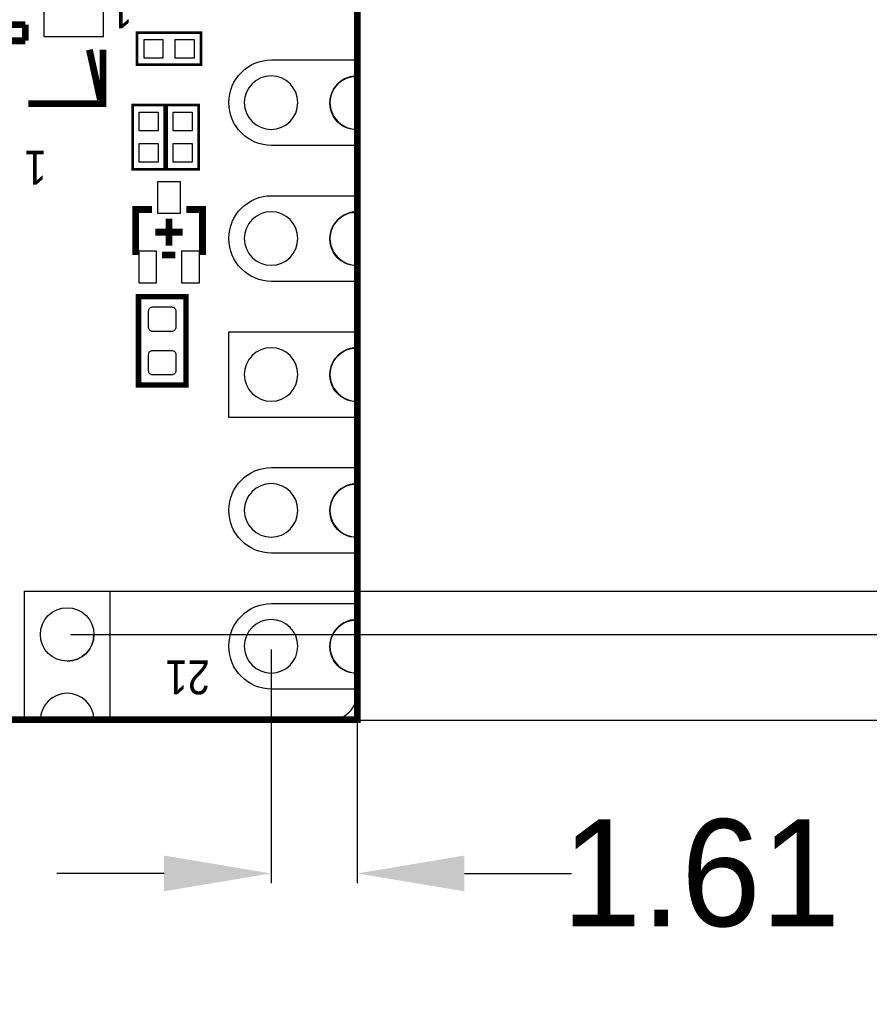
# Model space of a CAD drawing. Extents: x -3.1 to 72.3, y -97.3 to -26.1.
# Tile 9 of 15: x 39.1 to 54.9, y -97.3 to -78.9. Entities that reach past the tile are written whole.
import ezdxf
from ezdxf.enums import TextEntityAlignment as Align

# ---------------------------------------------------------------- set-up
doc = ezdxf.new("R2010")
doc.units = 0
doc.header["$MEASUREMENT"] = 0
doc.layers.get('0').update_dxf_attribs({"linetype": 'CONTINUOUS'})
doc.layers.get('Defpoints').update_dxf_attribs({"linetype": 'CONTINUOUS'})
for name, color, linetype in [('BG_OUTLINE', 254, 'CONTINUOUS'), ('PG_SILKSCREEN_TOP', 254, 'CONTINUOUS'), ('PIN_TOP', 94, 'CONTINUOUS')]:
    doc.layers.add(name, color=color, linetype=linetype)
doc.dimstyles.get("Standard").update_dxf_attribs({"dimtxt": 2, "dimasz": 2, "dimexe": 0.18, "dimexo": 0.0625, "dimgap": 0.09, "dimtad": 0, "dimtih": 1, "dimtoh": 1, "dimdec": 4, "dimzin": 0, "dimdsep": 46, "dimtxsty": 'STANDARD', "dimcen": 0.09, "dimadec": 0, "dimazin": 0, "dimtfac": 1, "dimtdec": 4, "dimtofl": 0, "dimtmove": 0, "dimatfit": 3, "dimfxl": 1, "dimtolj": 1, "dimtzin": 0, "dimarcsym": 0})

# ---------------------------------------------------------------- blocks, each defined once
blk = doc.blocks.new('*D13')
at = {"color": 0, "linetype": 'Continuous', "lineweight": -2, "transparency": 16777216}
for p, q in [((43.763, -90.68), (43.763, -95.043)), ((45.374, -90.68), (45.374, -95.043)), ((41.763, -94.863), (39.763, -94.863)), ((47.374, -94.863), (49.374, -94.863))]:
    blk.add_line(p, q, dxfattribs=at)
at = {"color": 0, "linetype": 'Continuous', "transparency": 16777216}
for points in [[(41.763, -94.529), (41.763, -95.196), (43.763, -94.863)], [(47.374, -94.529), (47.374, -95.196), (45.374, -94.863)]]:
    blk.add_solid(points, dxfattribs=at)
at = {"layer": 'Defpoints', "color": 0, "linetype": 'Continuous', "transparency": 16777216}
for p in [(43.763, -90.617), (45.374, -90.617), (45.374, -94.863)]:
    blk.add_point(p, dxfattribs=at)
at = {"color": 0, "linetype": 'Continuous', "transparency": 16777216, "insert": (51.797, -94.863), "char_height": 2, "attachment_point": 5}
blk.add_mtext('\\A1;1.61', dxfattribs=at)
blk = doc.blocks.new('*D18')
at = {"color": 0, "linetype": 'Continuous', "lineweight": -2, "transparency": 16777216}
for p, q in [((62.063, -88.396), (62.063, -86.396)), ((40.016, -90.396), (62.243, -90.396)), ((40.016, -91.996), (62.243, -91.996)), ((62.063, -93.996), (62.063, -95.996)), ((62.063, -95.996), (60.063, -95.996))]:
    blk.add_line(p, q, dxfattribs=at)
at = {"color": 0, "linetype": 'Continuous', "transparency": 16777216}
for points in [[(61.729, -88.396), (62.396, -88.396), (62.063, -90.396)], [(61.729, -93.996), (62.396, -93.996), (62.063, -91.996)]]:
    blk.add_solid(points, dxfattribs=at)
at = {"layer": 'Defpoints', "color": 0, "linetype": 'Continuous', "transparency": 16777216}
for p in [(39.953, -90.396), (39.953, -91.996), (62.063, -91.996)]:
    blk.add_point(p, dxfattribs=at)
at = {"color": 0, "linetype": 'Continuous', "transparency": 16777216, "insert": (58.306, -95.996), "char_height": 2, "attachment_point": 5}
blk.add_mtext('\\A1;1.6', dxfattribs=at)
blk = doc.blocks.new('*D19')
at = {"color": 0, "linetype": 'Continuous', "lineweight": -2, "transparency": 16777216}
for p, q in [((69.67, -87.587), (69.67, -85.587)), ((40.016, -89.587), (69.85, -89.587)), ((40.016, -91.996), (69.85, -91.996)), ((69.67, -93.996), (69.67, -95.996))]:
    blk.add_line(p, q, dxfattribs=at)
at = {"color": 0, "linetype": 'Continuous', "transparency": 16777216}
for points in [[(69.337, -87.587), (70.004, -87.587), (69.67, -89.587)], [(69.337, -93.996), (70.004, -93.996), (69.67, -91.996)]]:
    blk.add_solid(points, dxfattribs=at)
at = {"layer": 'Defpoints', "color": 0, "linetype": 'Continuous', "transparency": 16777216}
for p in [(39.953, -89.587), (69.67, -89.587), (39.953, -91.996)]:
    blk.add_point(p, dxfattribs=at)
at = {"color": 0, "linetype": 'Continuous', "transparency": 16777216, "insert": (69.67, -90.792), "char_height": 2, "attachment_point": 5}
blk.add_mtext('\\A1;2.40', dxfattribs=at)

msp = doc.modelspace()

# ---------------------------------------------------------------- linework, layer by layer
at = {"layer": 'BG_OUTLINE'}
for points in [[(37.91, -91.99456), (44.87011, -91.99456, 0.414257), (45.36998, -91.49443), (45.36998, -91.12435, -1.020488), (45.36998, -90.12461), (45.36998, -88.58435, -1.020488), (45.36998, -87.58461), (45.36998, -86.04435, -1.020488), (45.36998, -85.04461), (45.36998, -83.50435, -1.020488), (45.36998, -82.50461), (45.36998, -80.96435, -1.020488), (45.36998, -79.96461), (45.36998, -78.42435, -1.020488)], [(44.26356, -80.45737, 1), (43.26331, -80.45737)], [(43.26331, -80.45737, 1), (44.26356, -80.45737)], [(44.26356, -82.99737, 1), (43.26331, -82.99737)], [(43.26331, -82.99737, 1), (44.26356, -82.99737)], [(44.26356, -85.53737, 1), (43.26331, -85.53737)], [(43.26331, -85.53737, 1), (44.26356, -85.53737)], [(44.26356, -88.07737, 1), (43.26331, -88.07737)], [(43.26331, -88.07737, 1), (44.26356, -88.07737)], [(44.26356, -90.61737, 1), (43.26331, -90.61737)], [(39.95343, -90.89626, -0.414065), (39.45331, -90.39639)], [(39.95343, -90.89626, 0.414065), (40.45356, -90.39639)], [(43.26331, -90.61737, 1), (44.26356, -90.61737)], [(40.45356, -91.99634, 0.99998), (39.45331, -91.99634)]]:
    msp.add_lwpolyline(points, format="xyb", dxfattribs=at)
at = {"layer": 'PG_SILKSCREEN_TOP'}
for points, const_width in [([(34.87343, -91.98745), (45.37354, -91.98745), (45.37354, -40.98729), (24.37333, -40.98729), (24.37333, -91.98745), (34.87343, -91.98745)], 0.127), ([(30.57347, -79.00195), (39.1734, -79.00195)], 0.127), ([(39.1734, -79.00195), (39.1734, -79.30192)], 0.127), ([(41.25671, -79.15003), (42.4566, -79.15003), (42.4566, -79.74998), (41.25671, -79.74998), (41.25671, -79.15003)], 0.05004), ([(30.57347, -79.30192), (39.1734, -79.30192)], 0.127), ([(40.62349, -79.4688), (40.62349, -80.47693), (39.22649, -80.47693)], 0.127), ([(40.36949, -79.4688), (40.57345, -80.402)], 0.127), ([(41.17568, -81.70095), (41.17568, -80.50106), (41.77563, -80.50106), (41.77563, -81.70095), (41.17568, -81.70095)], 0.05004), ([(42.41063, -80.50106), (42.41063, -81.70095), (41.81068, -81.70095), (41.81068, -80.50106), (42.41063, -80.50106)], 0.05004), ([(41.53865, -82.45406), (41.23156, -82.45406), (41.23156, -83.30395)], 0.127), ([(42.48175, -83.30395), (42.48175, -82.45406), (42.18178, -82.45406)], 0.127), ([(41.85666, -83.13301), (41.85666, -82.62501)], 0.127), ([(41.60266, -82.87901), (42.11066, -82.87901)], 0.127), ([(41.72458, -83.30395), (41.97172, -83.30395)], 0.127), ([(42.17416, -84.08551), (42.17416, -85.73651), (41.28516, -85.73651), (41.28516, -84.08551), (42.17416, -84.08551)], 0.1016)]:
    msp.add_lwpolyline(points, dxfattribs=dict(at, const_width=const_width))
at = {"layer": 'PIN_TOP'}
for points in [[(39.52329, -79.22699), (39.52329, -78.0271), (40.62336, -78.0271), (40.62336, -79.22699)], [(41.38892, -79.62539), (41.38892, -79.27462), (41.73969, -79.27462), (41.73969, -79.62539)], [(42.32452, -79.27449), (42.32452, -79.62527), (41.97375, -79.62527), (41.97375, -79.27449)], [(41.30027, -80.63326), (41.65104, -80.63326), (41.65104, -80.98404), (41.30027, -80.98404)], [(41.93527, -80.63326), (42.28604, -80.63326), (42.28604, -80.98404), (41.93527, -80.98404)], [(41.65104, -81.56875), (41.30027, -81.56875), (41.30027, -81.21797), (41.65104, -81.21797)], [(42.28604, -81.56875), (41.93527, -81.56875), (41.93527, -81.21797), (42.28604, -81.21797)], [(42.06671, -82.52899), (41.6466, -82.52899), (41.6466, -81.92905), (42.06671, -81.92905)], [(41.61663, -83.82897), (41.29659, -83.82897), (41.29659, -83.22902), (41.61663, -83.22902)], [(42.41673, -83.82897), (42.09669, -83.82897), (42.09669, -83.22902), (42.41673, -83.22902)]]:
    msp.add_lwpolyline(points, close=True, dxfattribs=at)
for points in [[(45.37354, -81.25734, -0.00003969), (45.37341, -81.25734), (43.77347, -81.25734, -1), (43.77347, -79.6574), (45.37341, -79.6574, -0.00003969), (45.37354, -79.6574, -0.00003969)], [(45.37354, -83.79734, -0.00003969), (45.37341, -83.79734), (43.77347, -83.79734, -1), (43.77347, -82.1974), (45.37341, -82.1974, -0.00003969), (45.37354, -82.1974, -0.00003969)], [(45.37354, -88.87734, -0.00003969), (45.37341, -88.87734), (43.77347, -88.87734, -1), (43.77347, -87.2774), (45.37341, -87.2774, -0.00003969), (45.37354, -87.2774, -0.00003969)], [(45.37354, -91.41734, -0.00003969), (45.37341, -91.41734), (43.77347, -91.41734, -1), (43.77347, -89.8174), (45.37341, -89.8174, -0.00003969), (45.37354, -89.8174, -0.00003969)]]:
    msp.add_lwpolyline(points, format="xyb", dxfattribs=at)
for points in [[(41.55186, -84.73321, -0.414214), (41.47566, -84.65701), (41.47566, -84.35221, -0.414214), (41.55186, -84.27601), (41.90746, -84.27601, -0.414214), (41.98366, -84.35221), (41.98366, -84.65701, -0.414214), (41.90746, -84.73321)], [(41.55186, -85.54601, -0.414214), (41.47566, -85.46981), (41.47566, -85.16501, -0.414214), (41.55186, -85.08881), (41.90746, -85.08881, -0.414214), (41.98366, -85.16501), (41.98366, -85.46981, -0.414214), (41.90746, -85.54601)]]:
    msp.add_lwpolyline(points, format="xyb", close=True, dxfattribs=at)
for points in [[(45.37354, -86.34039), (42.97349, -86.34039), (42.97349, -84.74044), (45.37354, -84.74044)], [(39.15359, -91.99456), (39.15359, -89.5874), (40.75353, -89.5874), (40.75353, -91.99456)]]:
    msp.add_lwpolyline(points, dxfattribs=at)
msp.add_circle((39.95343, -90.39639), 0.5, dxfattribs=at)
for centre in [(45.36338, -80.45737), (45.36338, -82.99737), (45.36338, -85.53737), (45.36338, -88.07737), (45.36338, -90.61737)]:
    msp.add_arc(centre, 0.5, 88.835667, 271.164333, dxfattribs=at)

# ---------------------------------------------------------------- texts
at = {"layer": 'PG_SILKSCREEN_TOP', "width": 0.88}
msp.add_text('1', height=0.635, rotation=180, dxfattribs=at).set_placement((40.96766, -78.43401), align=Align.CENTER)
for s, p in [('1', (39.57066, -81.35501)), ('21', (42.61866, -90.88001))]:
    msp.add_text(s, height=0.635, rotation=180, dxfattribs=at).set_placement(p)

# ---------------------------------------------------------------- dimensions: what is measured, and where the dimension line sits
at = {"color": 140, "linetype": 'Continuous'}
for base, p1, p2, text, picture, middle in [((69.67045, -89.5874), (39.95343, -91.99635), (39.95343, -89.5874), '2.40', '*D19', (69.67045, -90.79187)), ((62.06267, -91.99635), (39.95343, -90.39639), (39.95343, -91.99635), '1.6', '*D18', (58.306, -95.99635))]:
    dim = msp.add_linear_dim(base=base, p1=p1, p2=p2, angle=90, text=text, dimstyle='Standard', dxfattribs=at)
    dim.commit()
    dim.dimension.update_dxf_attribs({"geometry": picture, "text_midpoint": middle})
dim = msp.add_linear_dim(base=(45.37354, -94.86251), p1=(43.76343, -90.61737), p2=(45.37354, -90.61737), text='1.61', dimstyle='Standard', dxfattribs=at)
dim.commit()
dim.dimension.update_dxf_attribs({"geometry": '*D13', "text_midpoint": (51.79687, -94.86251)})

doc.saveas('drawing.dxf')
